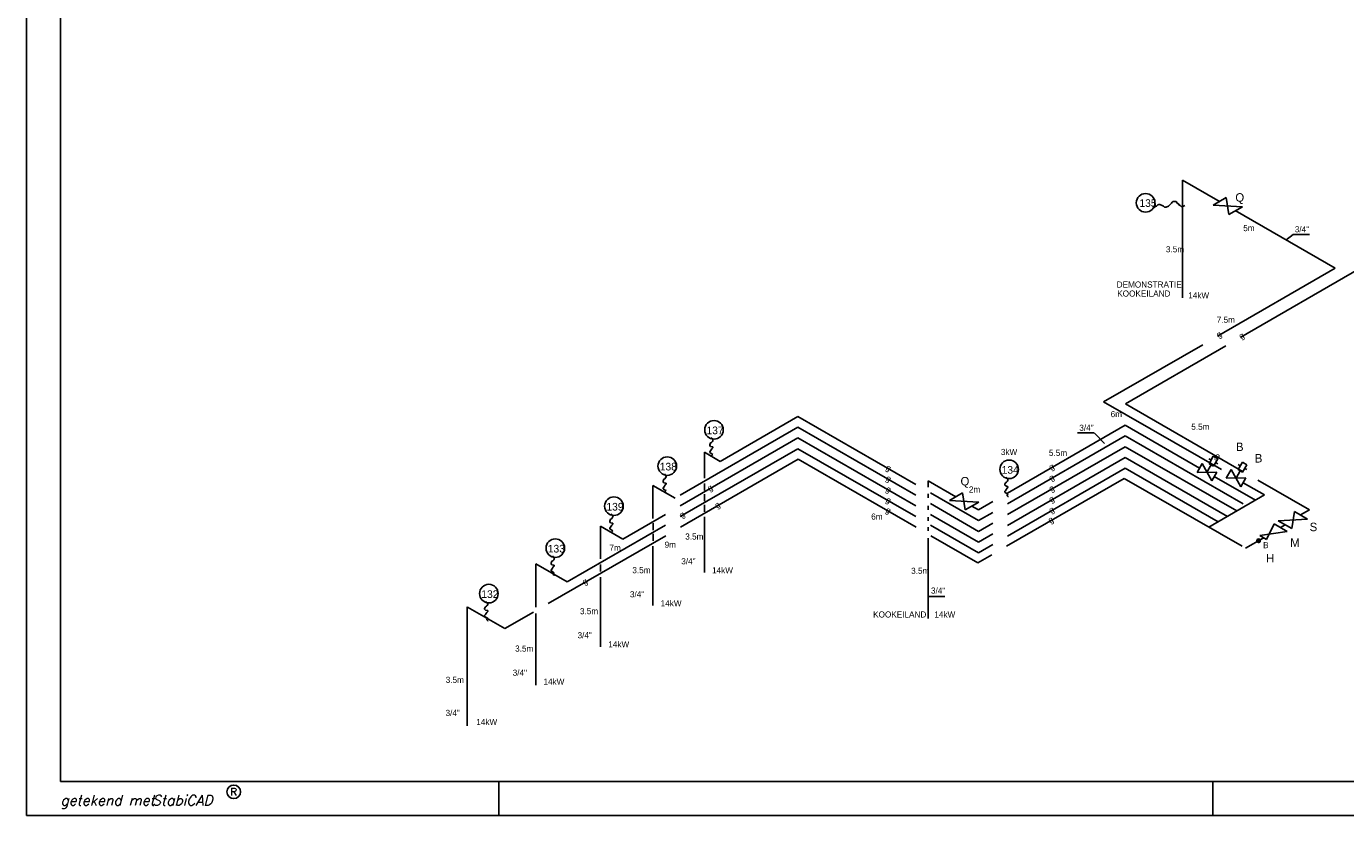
# Model space of a CAD drawing. Extents: x 0 to 118900, y 0 to 84100.
# Tile 1 of 24: x 0 to 38808, y 0 to 23230. Entities that reach past the tile are written whole.
import ezdxf
from ezdxf.enums import TextEntityAlignment as Align

# ---------------------------------------------------------------- set-up
doc = ezdxf.new("R2010")
doc.units = 0
doc.header["$LTSCALE"] = 100
doc.linetypes.add('2322107', pattern=[2000, 1000, 1000])
doc.linetypes.add('2322134', pattern=[45, 40, -5])
doc.layers.get('0').update_dxf_attribs({"linetype": 'CONTINUOUS'})
for name, color, linetype in [('00KAD025', 2, 'CONTINUOUS'), ('00KAD070', 5, 'CONTINUOUS'), ('BL$2----', 7, 'CONTINUOUS'), ('WL541---', 4, 'CONTINUOUS'), ('WM541---', 1, 'CONTINUOUS'), ('WM561---', 1, 'CONTINUOUS'), ('WM570---', 1, 'CONTINUOUS')]:
    doc.layers.add(name, color=color, linetype=linetype)
doc.styles.add('BURO-018', font='BUROFONT.shx', dxfattribs={"height": 180})
doc.styles.add('BURO-025', font='BUROFONT.shx', dxfattribs={"height": 250})
doc.styles.add('ROMANS', font='romans', dxfattribs={"oblique": 15})
doc.styles.add('SCRIPTS', font='scripts')

# ---------------------------------------------------------------- blocks, each defined once
blk = doc.blocks.new('A0-HOR')
at = {"layer": '00KAD025', "linetype": 'CONTINUOUS'}
for p, q in [((0, 841), (0, 0)), ((139, 0), (139, 10)), ((349, 0), (349, 10)), ((0, 0), (1189, 0))]:
    blk.add_line(p, q, dxfattribs=at)
blk.add_circle((61, 7), 2, dxfattribs=at)
at = {"layer": '00KAD070', "linetype": 'CONTINUOUS'}
for p, q in [((10, 831), (10, 10)), ((10, 10), (1179, 10))]:
    blk.add_line(p, q, dxfattribs=at)
at = {"layer": '00KAD025', "linetype": 'CONTINUOUS', "style": 'ROMANS'}
blk.add_text('R', height=2.2, dxfattribs=at).set_placement((61, 7), align=Align.MIDDLE)
at = {"layer": '00KAD025', "linetype": 'CONTINUOUS', "style": 'SCRIPTS'}
blk.add_text('getekend met', height=3, dxfattribs=at).set_placement((10, 3))
at = {"layer": '00KAD025', "linetype": 'CONTINUOUS', "style": 'ROMANS', "oblique": 15}
blk.add_text('StabiCAD', height=3, dxfattribs=at).set_placement((37, 3))
blk = doc.blocks.new('30483016')
at = {"color": 0, "linetype": 'CONTINUOUS'}
for p, q in [((-0.75, 2.5), (-0.75, 5)), ((-0.75, 5), (0.75, 5)), ((0.75, 5), (0.75, 2.5)), ((2.5, 1.5), (-2.5, -1.5)), ((-2.5, -1.5), (-2.5, 1.5)), ((-2.5, 1.5), (2.5, -1.5)), ((-0.75, 3.75), (-1.5, 3.75)), ((0.75, 2.5), (-0.75, 2.5)), ((0, 2.5), (0, 0)), ((0.75, 3.75), (1.5, 3.75)), ((2.5, -1.5), (2.5, 1.5))]:
    blk.add_line(p, q, dxfattribs=at)
at = {"color": 0, "linetype": 'CONTINUOUS', "style": 'BURO-018', "flags": 1}
blk.add_attdef('W_ID', (0, 0), '', height=1.8, dxfattribs=at)
blk = doc.blocks.new('2322134-9')
at = {"layer": 'WM541---', "color": 0, "style": 'BURO-018'}
for rotation, p in [(30, (35096, 14144)), (30, (35758, 14103)), (330, (35035, 10561)), (330, (25354, 10216)), (30, (30168, 10246)), (30, (20120, 9628)), (330, (25354, 9900)), (30, (30168, 9929)), (30, (30168, 9613)), (330, (25354, 9583)), (330, (25354, 9267)), (30, (30168, 9296)), (30, (19303, 8840)), (30, (20338, 9122)), (330, (25349, 8965)), (30, (30168, 8980)), (30, (30144, 8683)), (30, (16441, 6872))]:
    blk.add_text('g', height=180, rotation=rotation, dxfattribs=at).set_placement(p, align=Align.MIDDLE)

msp = doc.modelspace()

# ---------------------------------------------------------------- linework, layer by layer
at = {"layer": 'WL541---', "linetype": '2322134'}
for p, q in [((50877, 22832), (32329, 12123)), ((34009, 18707), (35114, 18069)), ((34009, 18707), (34009, 15245)), ((35563, 17810), (38503, 16112)), ((38503, 16112), (31688, 12177)), ((31688, 12177), (35373, 10058)), ((32329, 12123), (37741, 8999)), ((22698, 11749), (20406, 10426)), ((22698, 11749), (28009, 8683)), ((22698, 11433), (19083, 9346)), ((22698, 11433), (28009, 8366)), ((32327, 11492), (28009, 8999)), ((32327, 11492), (34513, 10230)), ((22698, 11116), (17542, 8140)), ((22698, 11116), (28009, 8050)), ((32327, 11176), (28009, 8683)), ((32327, 11176), (35878, 9125)), ((22708, 10490), (14072, 5504)), ((22698, 10800), (15908, 6880)), ((19944, 10693), (20406, 10426)), ((19944, 10693), (19944, 9929)), ((22698, 10800), (28009, 7734)), ((22708, 10490), (27991, 7440)), ((32327, 10859), (28009, 8366)), ((32327, 10543), (28009, 8050)), ((32327, 10859), (35604, 8967)), ((32327, 10543), (35330, 8809)), ((32327, 10226), (28009, 7734)), ((32327, 10226), (35056, 8651)), ((18432, 9721), (19083, 9346)), ((18432, 9721), (18432, 8748)), ((19944, 9778), (19944, 9573)), ((26532, 9852), (26532, 9664)), ((26532, 9852), (27339, 9386)), ((32298, 9927), (27991, 7440)), ((32298, 9927), (35860, 7870)), ((34946, 9980), (36156, 9281)), ((35798, 9800), (36426, 9442)), ((19944, 9465), (19944, 9260)), ((26532, 9473), (26532, 9356)), ((36426, 9442), (34782, 8492)), ((19944, 9145), (19944, 8941)), ((26532, 9119), (26532, 9002)), ((27567, 9254), (27581, 9247)), ((27814, 9112), (28009, 8999)), ((37741, 8999), (37485, 8851)), ((18436, 8609), (18436, 8404)), ((19944, 8796), (19944, 7160)), ((26532, 8780), (26532, 8678)), ((37026, 8555), (36892, 8477)), ((16892, 8515), (17542, 8140)), ((16892, 8515), (16892, 7557)), ((18436, 8290), (18436, 8085)), ((26532, 8488), (26532, 8385)), ((26532, 8164), (26532, 5799)), ((36380, 8171), (35860, 7870)), ((18432, 7928), (18432, 6188)), ((14984, 7414), (15908, 6880)), ((14984, 7414), (14984, 6132)), ((16891, 7391), (16891, 7186)), ((16892, 7016), (16892, 4966)), ((12965, 6144), (12965, 2643)), ((12980, 6134), (14072, 5504)), ((14984, 5945), (14984, 3841))]:
    msp.add_line(p, q, dxfattribs=at)
at = {"layer": 'WL541---', "color": 2, "linetype": '2322134'}
for p, q in [((35299, 18196), (34911, 17971)), ((35775, 17921), (35377, 17692)), ((27541, 9503), (27153, 9279)), ((28016, 9228), (27619, 8999)), ((37302, 8953), (37690, 8729)), ((37090, 8360), (36702, 8584)), ((36826, 8679), (37224, 8450)), ((36477, 8130), (36286, 8241))]:
    msp.add_line(p, q, dxfattribs=at)
at = {"layer": 'WM541---'}
for p, q in [((33178, 17891), (33212, 17925)), ((33212, 17925), (33246, 17942)), ((33246, 17942), (33280, 17975)), ((33280, 17975), (33314, 17992)), ((33314, 17992), (33347, 17992)), ((33347, 17992), (33415, 17958)), ((33415, 17958), (33449, 17942)), ((33449, 17942), (33483, 17908)), ((33483, 17908), (33533, 17908)), ((33533, 17908), (33601, 17942)), ((33601, 17942), (33686, 18026)), ((33686, 18026), (33703, 18060)), ((33703, 18060), (33736, 18077)), ((33736, 18077), (33821, 18077)), ((33821, 18077), (33855, 18026)), ((33855, 18026), (33889, 18009)), ((33889, 18009), (33906, 17975)), ((33906, 17975), (33939, 17958)), ((33939, 17958), (33973, 17925)), ((33973, 17925), (34007, 17925)), ((34007, 17925), (34041, 17942)), ((34041, 17942), (34075, 17958)), ((37264, 17103), (37054, 16942)), ((37749, 17103), (37264, 17103)), ((31410, 11262), (30925, 11262)), ((31422, 11256), (31713, 10949)), ((20116, 10943), (20103, 10917)), ((20103, 10917), (20103, 10891)), ((20103, 10891), (20129, 10865)), ((20129, 10969), (20116, 10943)), ((20155, 10982), (20129, 10969)), ((20142, 11125), (20155, 11099)), ((20155, 11099), (20181, 11086)), ((20181, 11008), (20155, 10982)), ((20181, 11086), (20194, 11060)), ((20194, 11034), (20181, 11008)), ((20194, 11060), (20194, 11034)), ((20129, 10736), (20103, 10710)), ((20103, 10710), (20103, 10684)), ((20103, 10684), (20142, 10658)), ((20129, 10865), (20168, 10852)), ((20142, 10762), (20129, 10736)), ((20168, 10800), (20142, 10762)), ((20142, 10658), (20168, 10645)), ((20168, 10852), (20194, 10852)), ((20194, 10826), (20168, 10800)), ((20168, 10645), (20194, 10632)), ((20194, 10632), (20168, 10606)), ((20168, 10606), (20168, 10580)), ((20168, 10580), (20194, 10554)), ((20194, 10852), (20194, 10826)), ((20194, 10554), (20207, 10554)), ((18742, 9876), (18729, 9850)), ((18729, 9850), (18729, 9824)), ((18729, 9824), (18754, 9799)), ((18754, 9902), (18742, 9876)), ((18780, 9915), (18754, 9902)), ((18754, 9799), (18793, 9786)), ((18767, 10058), (18780, 10032)), ((18793, 9734), (18767, 9695)), ((18780, 10032), (18806, 10019)), ((18806, 9941), (18780, 9915)), ((18793, 9786), (18819, 9786)), ((18819, 9760), (18793, 9734)), ((18806, 10019), (18819, 9993)), ((18819, 9967), (18806, 9941)), ((18819, 9993), (18819, 9967)), ((18819, 9786), (18819, 9760)), ((28798, 9780), (28785, 9754)), ((28785, 9754), (28785, 9728)), ((28785, 9728), (28811, 9702)), ((28811, 9806), (28798, 9780)), ((28837, 9819), (28811, 9806)), ((28811, 9702), (28850, 9689)), ((28824, 9962), (28837, 9936)), ((28837, 9936), (28863, 9923)), ((28863, 9845), (28837, 9819)), ((28863, 9923), (28876, 9897)), ((28876, 9871), (28863, 9845)), ((28876, 9897), (28876, 9871)), ((18754, 9669), (18729, 9643)), ((18729, 9643), (18729, 9617)), ((18729, 9617), (18767, 9591)), ((18767, 9695), (18754, 9669)), ((18767, 9591), (18793, 9578)), ((18793, 9578), (18819, 9565)), ((18819, 9565), (18793, 9539)), ((18793, 9539), (18793, 9513)), ((18793, 9513), (18819, 9487)), ((18819, 9487), (18832, 9487)), ((28811, 9573), (28785, 9547)), ((28785, 9547), (28785, 9521)), ((28785, 9521), (28824, 9495)), ((28824, 9599), (28811, 9573)), ((28850, 9637), (28824, 9599)), ((28824, 9495), (28850, 9482)), ((28850, 9689), (28876, 9689)), ((28876, 9663), (28850, 9637)), ((28850, 9482), (28876, 9469)), ((28876, 9469), (28850, 9443)), ((28850, 9443), (28850, 9417)), ((28850, 9417), (28876, 9391)), ((28876, 9689), (28876, 9663)), ((28876, 9391), (28889, 9391)), ((17172, 8697), (17159, 8671)), ((17159, 8671), (17159, 8645)), ((17159, 8645), (17185, 8619)), ((17185, 8723), (17172, 8697)), ((17211, 8736), (17185, 8723)), ((17185, 8619), (17224, 8606)), ((17198, 8878), (17211, 8852)), ((17224, 8554), (17198, 8515)), ((17211, 8852), (17237, 8839)), ((17237, 8762), (17211, 8736)), ((17224, 8606), (17250, 8606)), ((17250, 8580), (17224, 8554)), ((17237, 8839), (17250, 8813)), ((17250, 8787), (17237, 8762)), ((17250, 8813), (17250, 8787)), ((17250, 8606), (17250, 8580)), ((17185, 8489), (17159, 8463)), ((17159, 8463), (17159, 8437)), ((17159, 8437), (17198, 8412)), ((17198, 8515), (17185, 8489)), ((17198, 8412), (17224, 8399)), ((17224, 8399), (17250, 8386)), ((17250, 8386), (17224, 8360)), ((17224, 8360), (17224, 8334)), ((17224, 8334), (17250, 8308)), ((17250, 8308), (17263, 8308)), ((15448, 7462), (15435, 7436)), ((15435, 7436), (15435, 7410)), ((15435, 7410), (15461, 7384)), ((15461, 7488), (15448, 7462)), ((15487, 7501), (15461, 7488)), ((15461, 7384), (15500, 7371)), ((15474, 7643), (15487, 7617)), ((15487, 7617), (15513, 7604)), ((15513, 7526), (15487, 7501)), ((15513, 7604), (15525, 7578)), ((15525, 7552), (15513, 7526)), ((15525, 7578), (15525, 7552)), ((15461, 7254), (15435, 7228)), ((15435, 7228), (15435, 7202)), ((15435, 7202), (15474, 7176)), ((15474, 7280), (15461, 7254)), ((15500, 7319), (15474, 7280)), ((15474, 7176), (15500, 7164)), ((15500, 7371), (15525, 7371)), ((15525, 7345), (15500, 7319)), ((15500, 7164), (15525, 7151)), ((15525, 7151), (15500, 7125)), ((15500, 7125), (15500, 7099)), ((15500, 7099), (15525, 7073)), ((15525, 7371), (15525, 7345)), ((15525, 7073), (15538, 7073)), ((13519, 6305), (13532, 6279)), ((13532, 6279), (13558, 6266)), ((13558, 6266), (13571, 6240)), ((13571, 6215), (13558, 6189)), ((13571, 6240), (13571, 6215)), ((27016, 6453), (26531, 6453)), ((13493, 6124), (13480, 6098)), ((13480, 6098), (13480, 6072)), ((13480, 6072), (13506, 6046)), ((13506, 5916), (13480, 5890)), ((13480, 5890), (13480, 5865)), ((13480, 5865), (13519, 5839)), ((13506, 6150), (13493, 6124)), ((13532, 6163), (13506, 6150)), ((13506, 6046), (13545, 6033)), ((13519, 5942), (13506, 5916)), ((13545, 5981), (13519, 5942)), ((13519, 5839), (13545, 5826)), ((13558, 6189), (13532, 6163)), ((13545, 6033), (13571, 6033)), ((13571, 6007), (13545, 5981)), ((13545, 5826), (13571, 5813)), ((13571, 6033), (13571, 6007)), ((13571, 5813), (13545, 5787)), ((13545, 5787), (13545, 5761)), ((13545, 5761), (13571, 5735)), ((13571, 5735), (13584, 5735))]:
    msp.add_line(p, q, dxfattribs=at)
at = {"layer": 'WM541---', "color": 2}
for p, q in [((35775, 17921), (34911, 17971)), ((35377, 17692), (35299, 18196)), ((27619, 8999), (27541, 9503)), ((28016, 9228), (27153, 9279)), ((37224, 8450), (37302, 8953)), ((36702, 8584), (36477, 8130)), ((36826, 8679), (37690, 8729)), ((37090, 8360), (36286, 8241))]:
    msp.add_line(p, q, dxfattribs=at)
at = {"layer": 'WM541---', "const_width": 75}
msp.add_lwpolyline([(36285, 8092, -1), (36210, 8092, -1)], format="xyb", close=True, dxfattribs=at)
at = {"layer": 'WM541---'}
for centre in [(32924, 18036), (20228, 11355), (18853, 10288), (28910, 10192), (17284, 9108), (15559, 7873), (13605, 6535)]:
    msp.add_circle(centre, 273, dxfattribs=at)

# ---------------------------------------------------------------- block references
at = {"layer": 'BL$2----', "xscale": 100, "yscale": 100, "zscale": 100}
msp.add_blockref('A0-HOR', (0, 0), dxfattribs=at)
at = {"layer": 'WM541---'}
msp.add_blockref('2322134-9', (0, 0), dxfattribs=at)
at = {"layer": 'WM541---', "color": 2, "xscale": 100, "yscale": 100, "zscale": 100}
for p, rotation in [((34730, 10105), 330.0000000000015), ((35586, 9933), 329.9999999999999)]:
    msp.add_blockref('30483016', p, dxfattribs=dict(at, rotation=rotation))

# ---------------------------------------------------------------- texts
at = {"layer": 'WM541---', "color": 2, "style": 'BURO-025'}
for s, p in [('135', (32744, 17917)), ('137', (20008, 11227)), ('138', (18633, 10160)), ('134', (28690, 10064)), ('139', (17064, 8980)), ('133', (15339, 7745)), ('132', (13384, 6407))]:
    msp.add_text(s, height=225, dxfattribs=at).set_placement(p)
at = {"layer": 'WM541---', "color": 1, "style": 'BURO-018'}
for s, p in [('5m', (35797, 17203)), ('3/4"', (37313, 17168)), ('3.5m', (33522, 16581)), ('14kW', (34178, 15224)), ('7.5m', (35017, 14505)), ('6m', (31897, 11729)), ('3/4"', (30974, 11326)), ('5.5m', (34268, 11356)), ('3kW', (28667, 10614)), ('5.5m', (30080, 10587)), ('2m', (27727, 9510)), ('6m', (24853, 8713)), ('3.5m', (19381, 8125)), ('7m', (17151, 7794)), ('9m', (18776, 7885)), ('B', (36382, 7871)), ('3/4"', (19265, 7397)), ('3.5m', (17826, 7135)), ('14kW', (20171, 7131)), ('3.5m', (26028, 7117)), ('3/4"', (17754, 6426)), ('3/4"', (26611, 6534)), ('14kW', (18659, 6160)), ('3.5m', (16285, 5929)), ('14kW', (26711, 5831)), ('3/4"', (16214, 5220)), ('14kW', (17119, 4954)), ('3.5m', (14377, 4827)), ('3/4"', (14306, 4118)), ('3.5m', (12335, 3906)), ('14kW', (15211, 3852)), ('3/4"', (12331, 2934)), ('14kW', (13236, 2668))]:
    msp.add_text(s, height=180, dxfattribs=at).set_placement(p)
at = {"layer": 'WM561---', "color": 2, "linetype": '2322107', "style": 'BURO-025'}
for s, p in [('Q', (35565, 18070)), ('B', (35583, 10730)), ('B', (36136, 10393)), ('Q', (27480, 9718)), ('S', (37750, 8372)), ('M', (37179, 7911)), ('H', (36465, 7452))]:
    msp.add_text(s, height=250, dxfattribs=at).set_placement(p)
at = {"layer": 'WM570---', "color": 1, "style": 'BURO-018'}
for s, p in [('DEMONSTRATIE', (32074, 15542)), ('KOOKEILAND', (32090, 15277)), ('KOOKEILAND', (24909, 5831))]:
    msp.add_text(s, height=180, dxfattribs=at).set_placement(p)

doc.saveas('drawing.dxf')
